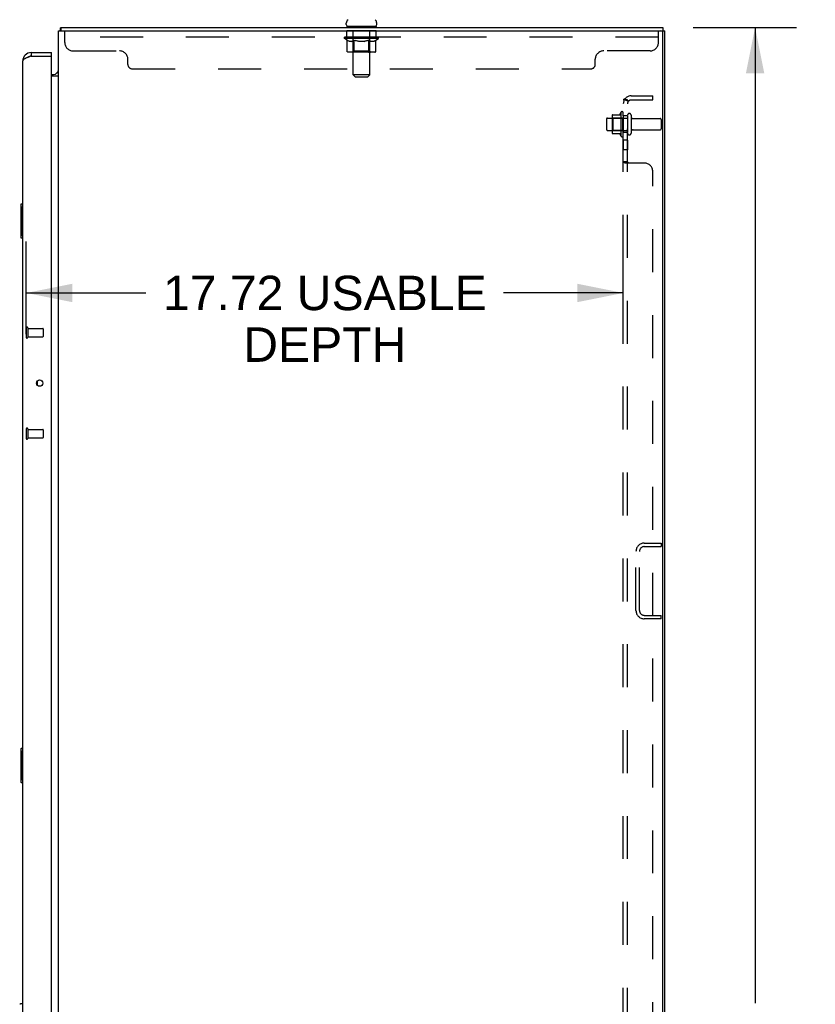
# Model space of a CAD drawing. Header units: inches. Extents: x 0 to 232, y 0 to 150.
# Tile 28 of 31: x 120 to 144, y 84 to 113. Entities that reach past the tile are written whole.
import ezdxf

# ---------------------------------------------------------------- set-up
doc = ezdxf.new("R2010")
doc.units = ezdxf.units.IN
doc.header["$LTSCALE"] = 12.750417
doc.header["$MEASUREMENT"] = 0
doc.linetypes.add('HIDDEN', pattern=[0.2, 0.1, -0.1])
doc.layers.get('0').update_dxf_attribs({"linetype": 'CONTINUOUS'})
for name, color, linetype in [('02___PRT_ALL_AXES', 7, 'CONTINUOUS'), ('DEFAULT_2', 8, 'HIDDEN'), ('DIMENSIONS', 7, 'CONTINUOUS')]:
    doc.layers.add(name, color=color, linetype=linetype)
doc.styles.get("Standard").update_dxf_attribs({"font": 'arial.ttf'})
doc.dimstyles.new('DIMSTYLE_1', dxfattribs={"dimtxt": 1.022761, "dimasz": 1.363681, "dimexe": 0.09, "dimexo": 0.07, "dimgap": 0.0375, "dimtad": 0, "dimtih": 1, "dimtoh": 1, "dimzin": 4, "dimdsep": 46, "dimtxsty": 'Standard', "dimblk": '_FILLED', "dimblk1": '_FILLED', "dimblk2": '_FILLED', "dimcen": 0.09, "dimazin": 1, "dimtfac": 1, "dimtdec": 3, "dimtofl": 0, "dimtmove": 0, "dimatfit": 3, "dimldrblk": '_FILLED', "dimfxl": 0, "dimtolj": 1, "dimtzin": 4, "dimarcsym": 0})

# ---------------------------------------------------------------- blocks, each defined once
blk = doc.blocks.new('_FILLED')
at = {"color": 0, "linetype": 'ByBlock'}
blk.add_solid([(0, 0), (-1, 0.2), (-1, -0.2)], dxfattribs=at)
blk = doc.blocks.new('*D12')
at = {"layer": 'DIMENSIONS', "color": 2, "linetype": 'Continuous'}
for p, q in [((140.255, 113.256), (143.325, 113.256)), ((142.098, 113.256), (142.098, 84.279)), ((142.098, 53.256), (142.098, 82.233)), ((140.255, 53.256), (143.325, 53.256))]:
    blk.add_line(p, q, dxfattribs=at)
at = {"layer": 'DIMENSIONS', "color": 2, "linetype": 'Continuous', "xscale": 1.3636809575, "yscale": 1.3636809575, "zscale": 1.3636809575}
for p, rotation in [((142.098, 113.256), 90), ((142.098, 53.256), 270)]:
    blk.add_blockref('_FILLED', p, dxfattribs=dict(at, rotation=rotation))
at = {"layer": 'DIMENSIONS', "color": 2, "linetype": 'Continuous', "insert": (142.098, 83.767), "char_height": 1.0228, "width": 3.57396, "attachment_point": 2, "line_spacing_factor": 0.9}
blk.add_mtext('60.00', dxfattribs=at)
blk = doc.blocks.new('*D23')
at = {"layer": 'DIMENSIONS', "color": 2, "linetype": 'Continuous'}
for p, q in [((120.461, 104.143), (120.461, 106.896)), ((138.186, 104.143), (138.186, 106.715)), ((120.461, 105.37), (124.014, 105.37)), ((138.186, 105.37), (134.633, 105.37))]:
    blk.add_line(p, q, dxfattribs=at)
at = {"layer": 'DIMENSIONS', "color": 2, "linetype": 'Continuous', "xscale": 1.3636809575, "yscale": 1.3636809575, "zscale": 1.3636809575, "rotation": 180}
blk.add_blockref('_FILLED', (120.461, 105.37), dxfattribs=at)
at = {"layer": 'DIMENSIONS', "color": 2, "linetype": 'Continuous', "xscale": 1.3636809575, "yscale": 1.3636809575, "zscale": 1.3636809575}
blk.add_blockref('_FILLED', (138.186, 105.37), dxfattribs=at)
at = {"layer": 'DIMENSIONS', "color": 2, "linetype": 'Continuous', "insert": (129.324, 105.882), "char_height": 1.02276, "width": 9.59646, "attachment_point": 2, "line_spacing_factor": 0.9}
blk.add_mtext('17.72 USABLE\\PDEPTH', dxfattribs=at)

msp = doc.modelspace()

# ---------------------------------------------------------------- linework, layer by layer
at = {"color": 3, "linetype": 'Continuous'}
for p, q in [((121.415, 53.36), (121.415, 113.152)), ((121.415, 113.152), (139.363, 113.152)), ((139.415, 53.36), (139.415, 113.152)), ((139.363, 53.422), (139.363, 113.089)), ((120.604, 112.402), (120.574, 112.391)), ((120.604, 112.506), (121.211, 112.506)), ((120.604, 112.402), (121.191, 112.402)), ((121.211, 54.13), (121.211, 112.382)), ((120.357, 54.252), (120.357, 112.259)), ((121.415, 111.808), (121.211, 111.808))]:
    msp.add_line(p, q, dxfattribs=at)
at = {"color": 7, "linetype": 'Continuous'}
for p, q in [((121.466, 113.159), (121.475, 113.152)), ((121.492, 113.256), (121.492, 113.152)), ((121.492, 113.256), (139.363, 113.256)), ((129.963, 113.346), (129.963, 113.384)), ((129.978, 113.286), (129.978, 113.256)), ((130.853, 113.286), (129.978, 113.286)), ((130.853, 113.286), (130.853, 113.256)), ((130.867, 113.346), (130.867, 113.384)), ((139.363, 113.256), (139.363, 113.152)), ((139.363, 113.152), (139.415, 113.152)), ((120.604, 112.506), (120.604, 112.402)), ((121.211, 112.402), (121.191, 112.402)), ((121.211, 112.402), (121.211, 112.506)), ((121.211, 111.86), (121.273, 111.86)), ((121.411, 111.892), (121.412, 111.89)), ((120.297, 107.991), (120.297, 107.021)), ((120.357, 108.006), (120.312, 108.006)), ((120.344, 107.906), (120.344, 107.106)), ((120.312, 107.006), (120.357, 107.006)), ((120.781, 102.748), (120.781, 102.638)), ((120.297, 91.824), (120.297, 90.854)), ((120.357, 91.839), (120.312, 91.839)), ((120.344, 91.739), (120.344, 90.939)), ((120.312, 90.839), (120.357, 90.839)), ((120.357, 84.26), (120.295, 84.26))]:
    msp.add_line(p, q, dxfattribs=at)
for points in [[(121.466, 113.159), (121.467, 113.161), (121.469, 113.164), (121.47, 113.167), (121.472, 113.171), (121.473, 113.175), (121.475, 113.18), (121.476, 113.185), (121.476, 113.19), (121.477, 113.195), (121.478, 113.2), (121.478, 113.205), (121.479, 113.21), (121.48, 113.22)], [(121.48, 113.22), (121.48, 113.225), (121.481, 113.23), (121.481, 113.234), (121.482, 113.238), (121.482, 113.241), (121.483, 113.245), (121.484, 113.247), (121.485, 113.25), (121.486, 113.252), (121.487, 113.254), (121.488, 113.255), (121.49, 113.255), (121.491, 113.256), (121.492, 113.256)], [(121.386, 111.916), (121.386, 111.916), (121.386, 111.915), (121.386, 111.915), (121.387, 111.914), (121.387, 111.913), (121.388, 111.912), (121.39, 111.911), (121.391, 111.909), (121.393, 111.908), (121.397, 111.905)], [(121.397, 111.905), (121.399, 111.903), (121.401, 111.901), (121.403, 111.9)], [(121.403, 111.9), (121.405, 111.898), (121.407, 111.896), (121.409, 111.894), (121.411, 111.892)], [(121.412, 111.89), (121.413, 111.888), (121.414, 111.887), (121.415, 111.885), (121.415, 111.884), (121.415, 111.882)], [(120.342, 107.942), (120.343, 107.936), (120.343, 107.931), (120.343, 107.925), (120.343, 107.918), (120.344, 107.912), (120.344, 107.906)], [(120.344, 107.106), (120.344, 107.1), (120.343, 107.093), (120.343, 107.087), (120.343, 107.081), (120.343, 107.075), (120.342, 107.07)], [(120.342, 91.775), (120.343, 91.77), (120.343, 91.764), (120.343, 91.758), (120.343, 91.752), (120.344, 91.746), (120.344, 91.739)], [(120.344, 90.939), (120.344, 90.933), (120.343, 90.927), (120.343, 90.921), (120.343, 90.915), (120.343, 90.909), (120.342, 90.903)]]:
    msp.add_lwpolyline(points, dxfattribs=at)
at = {"color": 3, "linetype": 'Continuous'}
for points in [[(120.516, 112.369), (120.502, 112.364), (120.489, 112.358), (120.476, 112.353), (120.464, 112.347), (120.452, 112.342), (120.44, 112.336), (120.429, 112.331), (120.419, 112.325), (120.409, 112.32), (120.401, 112.314), (120.393, 112.309), (120.385, 112.303), (120.379, 112.298), (120.373, 112.292), (120.368, 112.287), (120.364, 112.281), (120.361, 112.276), (120.359, 112.27), (120.357, 112.265), (120.357, 112.259)], [(120.574, 112.391), (120.559, 112.386), (120.545, 112.38), (120.53, 112.375), (120.516, 112.369)]]:
    msp.add_lwpolyline(points, dxfattribs=at)
msp.add_circle((120.857, 102.693), 0.0938, dxfattribs=at)
at = {"color": 7, "linetype": 'Continuous'}
for centre, radius, start, end in [((130.088, 113.384), 0.125, 126.7416, 180), ((130.742, 113.384), 0.125, 0, 53.2584), ((121.662, 113.009), 0.246, 142.6059, 144.6695), ((130.023, 113.346), 0.06, 180, 270), ((130.807, 113.346), 0.06, 270, 360), ((120.604, 112.259), 0.142, 90, 131.3832), ((120.521, 112.116), 0.26, 87.392, 90), ((121.273, 112.002), 0.142, 270, 360), ((120.312, 107.991), 0.015, 90, 180), ((120.342, 107.991), 0.015, 0, 90), ((120.312, 107.021), 0.015, 180, 270), ((120.342, 107.021), 0.015, 270, 360), ((120.312, 91.824), 0.015, 90, 180), ((120.342, 91.824), 0.015, 0, 90), ((120.312, 90.854), 0.015, 180, 270), ((120.342, 90.854), 0.015, 270, 360), ((120.295, 84.221), 0.0394, 90, 135)]:
    msp.add_arc(centre, radius, start, end, dxfattribs=at)
at = {"color": 3, "linetype": 'Continuous'}
for centre, radius, start, end in [((139.301, 113.089), 0.0625, 0, 90), ((120.604, 112.259), 0.246, 90, 180), ((121.191, 112.382), 0.02, 0, 90)]:
    msp.add_arc(centre, radius, start, end, dxfattribs=at)
at = {"layer": '02___PRT_ALL_AXES', "color": 8, "linetype": 'HIDDEN'}
for p, q in [((129.978, 112.965), (129.978, 113.152)), ((130.853, 113.152), (129.978, 113.152)), ((130.853, 112.965), (130.853, 113.152)), ((130.853, 112.965), (129.978, 112.965)), ((137.716, 110.564), (138.311, 110.564)), ((138.116, 110.737), (138.116, 110.025)), ((138.186, 110.631), (138.186, 110.715)), ((138.186, 110.631), (138.186, 110.131)), ((138.311, 110.631), (138.186, 110.631)), ((138.311, 110.631), (138.311, 110.131)), ((138.48, 110.547), (139.281, 110.547)), ((137.716, 110.198), (138.311, 110.198)), ((138.186, 110.047), (138.186, 110.131)), ((138.311, 110.131), (138.186, 110.131)), ((138.48, 110.215), (139.281, 110.215)), ((138.186, 109.903), (138.186, 109.622)), ((138.311, 109.903), (138.186, 109.903)), ((138.311, 109.903), (138.311, 109.622)), ((138.311, 109.622), (138.186, 109.622)), ((120.504, 104.317), (120.504, 104.069)), ((120.504, 104.317), (120.951, 104.317)), ((120.504, 104.069), (120.951, 104.069)), ((120.504, 101.317), (120.504, 101.069)), ((120.504, 101.317), (120.951, 101.317)), ((120.504, 101.069), (120.951, 101.069))]:
    msp.add_line(p, q, dxfattribs=at)
for centre, radius, start, end in [((138.716, 110.381), 0.698, 149.3369, 156.0321), ((138.148, 110.715), 0.0384, 0, 145.5503), ((138.716, 110.381), 0.698, 203.9679, 210.6631), ((138.148, 110.047), 0.0384, 214.4497, 360)]:
    msp.add_arc(centre, radius, start, end, dxfattribs=at)
at = {"layer": 'DEFAULT_2', "color": 8, "linetype": 'HIDDEN'}
for p, q in [((121.603, 112.807), (121.603, 113.152)), ((130.165, 113.286), (130.165, 113.256)), ((130.166, 111.846), (130.166, 113.256)), ((130.664, 111.846), (130.664, 113.256)), ((130.665, 113.286), (130.665, 113.256)), ((139.228, 112.807), (139.228, 113.152)), ((139.228, 112.965), (121.603, 112.965)), ((129.909, 112.929), (129.909, 112.961)), ((129.909, 112.96), (130.154, 112.96)), ((129.986, 112.874), (129.909, 112.929)), ((130.921, 112.929), (129.909, 112.929)), ((129.91, 112.96), (129.91, 112.964)), ((130.006, 112.963), (129.91, 112.964)), ((129.917, 112.961), (129.917, 112.966)), ((129.923, 112.958), (129.923, 112.961)), ((129.923, 112.958), (130.907, 112.958)), ((129.931, 112.958), (129.931, 112.961)), ((129.931, 112.958), (129.931, 112.961)), ((129.939, 112.961), (129.939, 112.966)), ((129.952, 112.958), (129.952, 112.961)), ((129.954, 112.958), (129.954, 112.961)), ((129.977, 112.961), (129.977, 112.966)), ((129.986, 112.549), (129.986, 112.874)), ((129.986, 112.874), (129.998, 112.866)), ((129.988, 112.958), (129.988, 112.961)), ((129.99, 112.958), (129.99, 112.961)), ((130.01, 112.859), (129.998, 112.866)), ((130.006, 112.96), (130.006, 112.963)), ((130.022, 112.853), (130.01, 112.859)), ((130.033, 112.848), (130.021, 112.853)), ((130.027, 112.961), (130.027, 112.966)), ((130.028, 112.958), (130.028, 112.96)), ((130.029, 112.958), (130.029, 112.96)), ((130.031, 112.958), (130.031, 112.96)), ((130.037, 112.958), (130.037, 112.961)), ((130.037, 112.958), (130.037, 112.96)), ((130.04, 112.958), (130.04, 112.961)), ((130.042, 112.958), (130.042, 112.961)), ((130.046, 112.958), (130.046, 112.96)), ((130.057, 112.958), (130.057, 112.96)), ((130.072, 112.958), (130.072, 112.963)), ((130.072, 112.958), (130.072, 112.96)), ((130.088, 112.958), (130.088, 112.96)), ((130.09, 112.961), (130.09, 112.966)), ((130.097, 112.958), (130.097, 112.961)), ((130.101, 112.958), (130.101, 112.961)), ((130.108, 112.958), (130.108, 112.96)), ((130.117, 112.958), (130.117, 112.964)), ((130.129, 112.958), (130.129, 112.96)), ((130.132, 112.958), (130.132, 112.96)), ((130.154, 112.958), (130.154, 112.96)), ((130.165, 112.853), (130.154, 112.847)), ((130.207, 112.96), (130.158, 112.96)), ((130.162, 112.961), (130.162, 112.966)), ((130.165, 112.552), (130.165, 112.926)), ((130.177, 112.859), (130.165, 112.853)), ((130.167, 112.958), (130.167, 112.961)), ((130.171, 112.958), (130.171, 112.961)), ((130.176, 112.958), (130.176, 112.965)), ((130.188, 112.866), (130.177, 112.859)), ((130.179, 112.958), (130.179, 112.96)), ((130.188, 112.958), (130.188, 112.96)), ((130.2, 112.874), (130.188, 112.866)), ((130.2, 112.549), (130.2, 112.874)), ((130.2, 112.874), (130.224, 112.866)), ((130.207, 112.958), (130.207, 112.96)), ((130.267, 112.96), (130.22, 112.96)), ((130.247, 112.859), (130.223, 112.866)), ((130.236, 112.958), (130.236, 112.96)), ((130.242, 112.961), (130.242, 112.966)), ((130.245, 112.958), (130.245, 112.961)), ((130.269, 112.853), (130.246, 112.859)), ((130.247, 112.958), (130.247, 112.965)), ((130.249, 112.958), (130.249, 112.961)), ((130.255, 112.958), (130.255, 112.961)), ((130.267, 112.958), (130.267, 112.96)), ((130.291, 112.848), (130.269, 112.853)), ((130.331, 112.96), (130.288, 112.96)), ((130.298, 112.958), (130.298, 112.96)), ((130.324, 112.96), (130.415, 112.966)), ((130.327, 112.961), (130.327, 112.966)), ((130.328, 112.966), (130.327, 112.966)), ((130.328, 112.961), (130.328, 112.966)), ((130.328, 112.958), (130.328, 112.961)), ((130.331, 112.958), (130.331, 112.961)), ((130.331, 112.958), (130.331, 112.96)), ((130.332, 112.958), (130.332, 112.961)), ((130.398, 112.96), (130.36, 112.96)), ((130.364, 112.958), (130.364, 112.96)), ((130.398, 112.958), (130.398, 112.96)), ((130.413, 112.961), (130.413, 112.961)), ((130.413, 112.958), (130.413, 112.961)), ((130.413, 112.958), (130.413, 112.961)), ((130.415, 112.961), (130.415, 112.966)), ((130.415, 112.966), (130.506, 112.96)), ((130.417, 112.958), (130.417, 112.961)), ((130.417, 112.958), (130.417, 112.961)), ((130.417, 112.961), (130.417, 112.961)), ((130.432, 112.958), (130.432, 112.96)), ((130.432, 112.96), (130.47, 112.96)), ((130.466, 112.958), (130.466, 112.96)), ((130.498, 112.958), (130.498, 112.961)), ((130.499, 112.958), (130.499, 112.961)), ((130.499, 112.958), (130.499, 112.96)), ((130.499, 112.96), (130.542, 112.96)), ((130.502, 112.961), (130.502, 112.966)), ((130.502, 112.966), (130.503, 112.966)), ((130.503, 112.961), (130.503, 112.966)), ((130.503, 112.958), (130.503, 112.961)), ((130.532, 112.958), (130.532, 112.96)), ((130.56, 112.853), (130.538, 112.847)), ((130.583, 112.859), (130.56, 112.853)), ((130.563, 112.958), (130.563, 112.96)), ((130.563, 112.96), (130.61, 112.96)), ((130.575, 112.958), (130.575, 112.961)), ((130.581, 112.958), (130.581, 112.961)), ((130.605, 112.866), (130.582, 112.859)), ((130.583, 112.958), (130.583, 112.965)), ((130.585, 112.958), (130.585, 112.961)), ((130.588, 112.961), (130.588, 112.966)), ((130.594, 112.958), (130.594, 112.96)), ((130.628, 112.873), (130.605, 112.866)), ((130.623, 112.958), (130.623, 112.96)), ((130.623, 112.96), (130.672, 112.96)), ((130.628, 112.549), (130.628, 112.873)), ((130.628, 112.873), (130.639, 112.866)), ((130.65, 112.859), (130.639, 112.866)), ((130.642, 112.958), (130.642, 112.96)), ((130.661, 112.853), (130.65, 112.859)), ((130.651, 112.958), (130.651, 112.96)), ((130.654, 112.958), (130.654, 112.965)), ((130.659, 112.958), (130.659, 112.961)), ((130.672, 112.848), (130.661, 112.853)), ((130.663, 112.958), (130.663, 112.961)), ((130.665, 112.552), (130.665, 112.926)), ((130.668, 112.961), (130.668, 112.966)), ((130.676, 112.958), (130.676, 112.96)), ((130.676, 112.96), (130.837, 112.96)), ((130.698, 112.958), (130.698, 112.96)), ((130.701, 112.958), (130.701, 112.96)), ((130.713, 112.958), (130.713, 112.964)), ((130.722, 112.958), (130.722, 112.96)), ((130.729, 112.958), (130.729, 112.961)), ((130.733, 112.958), (130.733, 112.961)), ((130.74, 112.961), (130.74, 112.966)), ((130.742, 112.958), (130.742, 112.96)), ((130.758, 112.958), (130.758, 112.963)), ((130.758, 112.958), (130.758, 112.96)), ((130.773, 112.958), (130.773, 112.96)), ((130.784, 112.958), (130.784, 112.96)), ((130.788, 112.958), (130.788, 112.961)), ((130.79, 112.958), (130.79, 112.961)), ((130.793, 112.958), (130.793, 112.961)), ((130.793, 112.958), (130.793, 112.96)), ((130.809, 112.853), (130.798, 112.848)), ((130.799, 112.958), (130.799, 112.96)), ((130.801, 112.958), (130.801, 112.96)), ((130.802, 112.958), (130.802, 112.96)), ((130.803, 112.961), (130.803, 112.966)), ((130.82, 112.859), (130.809, 112.853)), ((130.831, 112.866), (130.82, 112.859)), ((130.842, 112.873), (130.831, 112.865)), ((130.84, 112.958), (130.84, 112.961)), ((130.842, 112.958), (130.842, 112.961)), ((130.842, 112.873), (130.921, 112.929)), ((130.842, 112.549), (130.842, 112.873)), ((130.853, 112.961), (130.853, 112.966)), ((130.876, 112.958), (130.876, 112.961)), ((130.878, 112.958), (130.878, 112.961)), ((130.891, 112.961), (130.891, 112.966)), ((130.899, 112.958), (130.899, 112.961)), ((130.9, 112.958), (130.9, 112.961)), ((130.907, 112.958), (130.907, 112.961)), ((130.914, 112.961), (130.914, 112.966)), ((130.921, 112.929), (130.921, 112.966)), ((121.853, 112.557), (123.228, 112.557)), ((130.045, 112.843), (130.033, 112.848)), ((130.056, 112.839), (130.044, 112.843)), ((130.131, 112.839), (130.056, 112.839)), ((130.131, 112.839), (130.142, 112.843)), ((130.154, 112.848), (130.142, 112.843)), ((130.314, 112.843), (130.291, 112.848)), ((130.336, 112.839), (130.314, 112.843)), ((130.494, 112.839), (130.336, 112.839)), ((130.494, 112.839), (130.516, 112.843)), ((130.538, 112.848), (130.516, 112.843)), ((130.683, 112.843), (130.672, 112.848)), ((130.694, 112.839), (130.683, 112.843)), ((130.777, 112.839), (130.694, 112.839)), ((130.777, 112.839), (130.787, 112.843)), ((130.798, 112.848), (130.787, 112.843)), ((138.978, 112.557), (137.603, 112.557)), ((123.478, 112.157), (123.478, 112.307)), ((130.808, 112.52), (130.02, 112.52)), ((130.165, 112.552), (130.133, 112.52)), ((130.665, 112.552), (130.165, 112.552)), ((130.611, 112.52), (130.613, 112.52)), ((130.617, 112.522), (130.619, 112.523)), ((130.619, 112.523), (130.621, 112.525)), ((130.665, 112.552), (130.697, 112.52)), ((137.353, 112.157), (137.353, 112.307)), ((123.608, 112.027), (137.223, 112.027)), ((130.226, 111.786), (130.166, 111.846)), ((130.664, 111.846), (130.166, 111.846)), ((130.226, 111.786), (130.604, 111.786)), ((130.604, 111.786), (130.664, 111.846)), ((138.186, 55.412), (138.186, 111.1)), ((138.311, 111.1), (138.186, 111.1)), ((138.24, 111.138), (138.337, 111.059)), ((138.311, 55.412), (138.311, 111.1)), ((138.423, 111.225), (139.061, 111.225)), ((138.423, 111.1), (139.061, 111.1)), ((139.061, 111.1), (139.061, 111.225)), ((137.686, 110.534), (137.686, 110.228)), ((137.85, 110.637), (137.85, 110.125)), ((137.87, 110.564), (137.85, 110.584)), ((137.861, 110.658), (138.088, 110.658)), ((137.87, 110.564), (137.87, 110.197)), ((138.166, 110.564), (137.87, 110.564)), ((138.166, 110.564), (138.186, 110.584)), ((138.166, 110.564), (138.166, 110.197)), ((138.417, 110.645), (138.417, 110.116)), ((139.311, 110.517), (139.311, 110.245)), ((137.87, 110.197), (137.85, 110.177)), ((137.861, 110.103), (138.088, 110.103)), ((138.166, 110.197), (137.87, 110.197)), ((138.166, 110.197), (138.186, 110.177)), ((138.311, 109.26), (138.186, 109.26)), ((138.219, 109.236), (138.212, 109.239)), ((138.811, 109.225), (138.24, 109.225)), ((138.337, 109.23), (138.337, 109.231)), ((139.061, 57.537), (139.061, 108.975)), ((120.461, 104.335), (120.461, 104.051)), ((120.504, 104.335), (120.504, 104.051)), ((120.961, 104.307), (120.961, 104.079)), ((120.461, 101.335), (120.461, 101.051)), ((120.504, 101.335), (120.504, 101.051)), ((120.961, 101.307), (120.961, 101.079)), ((138.808, 97.943), (139.311, 97.943)), ((139.311, 97.943), (139.311, 97.839)), ((138.561, 95.94), (138.561, 97.697)), ((138.665, 95.94), (138.665, 97.697)), ((138.808, 97.839), (139.311, 97.839)), ((138.808, 95.797), (139.311, 95.797)), ((139.311, 95.693), (138.808, 95.693)), ((139.311, 95.693), (139.311, 95.797))]:
    msp.add_line(p, q, dxfattribs=at)
for points in [[(130.02, 112.52), (130.016, 112.52), (130.012, 112.521), (130.008, 112.522), (130.004, 112.523), (130.001, 112.525), (129.997, 112.528), (129.994, 112.53), (129.991, 112.534), (129.989, 112.537), (129.988, 112.541), (129.987, 112.545), (129.986, 112.549)], [(130.217, 112.52), (130.215, 112.52), (130.213, 112.521), (130.211, 112.522), (130.209, 112.523), (130.207, 112.525), (130.206, 112.528), (130.204, 112.53), (130.203, 112.534), (130.202, 112.537), (130.201, 112.541), (130.2, 112.545), (130.2, 112.549)], [(130.613, 112.52), (130.615, 112.521), (130.617, 112.522)], [(130.621, 112.525), (130.622, 112.528), (130.624, 112.53), (130.625, 112.534), (130.626, 112.537)], [(130.622, 112.528), (130.624, 112.53), (130.625, 112.534)], [(130.626, 112.537), (130.627, 112.541), (130.628, 112.545), (130.628, 112.549)], [(130.627, 112.541), (130.628, 112.545), (130.628, 112.549)], [(130.808, 112.52), (130.812, 112.52), (130.816, 112.521), (130.82, 112.522), (130.824, 112.523), (130.827, 112.525), (130.831, 112.528), (130.834, 112.53), (130.837, 112.534), (130.839, 112.537), (130.84, 112.541), (130.841, 112.545), (130.842, 112.549)], [(138.209, 111.12), (138.205, 111.118), (138.202, 111.117), (138.199, 111.115), (138.196, 111.114), (138.194, 111.112), (138.191, 111.11), (138.189, 111.108), (138.188, 111.106), (138.187, 111.105), (138.186, 111.103), (138.186, 111.101), (138.186, 111.1)], [(138.24, 111.138), (138.238, 111.136), (138.236, 111.134), (138.233, 111.132), (138.23, 111.13), (138.226, 111.128), (138.223, 111.126), (138.219, 111.125), (138.216, 111.123), (138.209, 111.12)], [(138.254, 111.1), (138.254, 111.1), (138.253, 111.1), (138.253, 111.1), (138.252, 111.1), (138.252, 111.1), (138.251, 111.1), (138.251, 111.1)], [(138.251, 111.1), (138.251, 111.1), (138.251, 111.1), (138.251, 111.1), (138.252, 111.1), (138.252, 111.1), (138.252, 111.1), (138.253, 111.1), (138.253, 111.1), (138.254, 111.1), (138.254, 111.099), (138.255, 111.099), (138.256, 111.099), (138.256, 111.099), (138.257, 111.099), (138.258, 111.099), (138.258, 111.099), (138.259, 111.099), (138.26, 111.098), (138.26, 111.098), (138.261, 111.098), (138.262, 111.098), (138.263, 111.098), (138.263, 111.098), (138.264, 111.097), (138.265, 111.097), (138.266, 111.097), (138.266, 111.097), (138.267, 111.097), (138.268, 111.096), (138.269, 111.096), (138.27, 111.096), (138.27, 111.096), (138.271, 111.096), (138.272, 111.095), (138.273, 111.095), (138.274, 111.095), (138.275, 111.095), (138.275, 111.094), (138.276, 111.094), (138.277, 111.094), (138.278, 111.093), (138.279, 111.093), (138.28, 111.093), (138.281, 111.092), (138.282, 111.092), (138.283, 111.092), (138.284, 111.091), (138.285, 111.091), (138.286, 111.091), (138.287, 111.09), (138.288, 111.09), (138.289, 111.09), (138.29, 111.089), (138.291, 111.089), (138.292, 111.088), (138.293, 111.088), (138.294, 111.088), (138.295, 111.087), (138.296, 111.087), (138.297, 111.086), (138.298, 111.086), (138.298, 111.085), (138.299, 111.085), (138.3, 111.085), (138.301, 111.084), (138.302, 111.084), (138.303, 111.084), (138.303, 111.083), (138.304, 111.083), (138.305, 111.082), (138.306, 111.082), (138.306, 111.082), (138.307, 111.081), (138.308, 111.081), (138.309, 111.08), (138.309, 111.08), (138.31, 111.08), (138.311, 111.079), (138.311, 111.079), (138.312, 111.079), (138.312, 111.078), (138.313, 111.078), (138.314, 111.078), (138.314, 111.077), (138.314, 111.077), (138.315, 111.077), (138.315, 111.077), (138.315, 111.077)], [(138.325, 111.076), (138.324, 111.078), (138.322, 111.08), (138.32, 111.083), (138.318, 111.085), (138.316, 111.087), (138.314, 111.09), (138.313, 111.092), (138.312, 111.094), (138.312, 111.096), (138.311, 111.098), (138.311, 111.1)], [(138.315, 111.077), (138.315, 111.077), (138.315, 111.077), (138.315, 111.077), (138.315, 111.077), (138.314, 111.077), (138.314, 111.077), (138.314, 111.078), (138.313, 111.078), (138.313, 111.078), (138.312, 111.079), (138.312, 111.079), (138.311, 111.079)], [(138.337, 111.059), (138.337, 111.06), (138.337, 111.06), (138.337, 111.061), (138.337, 111.062), (138.336, 111.063), (138.336, 111.064), (138.335, 111.066), (138.334, 111.067), (138.332, 111.069), (138.331, 111.07), (138.329, 111.072), (138.325, 111.076)], [(138.186, 109.257), (138.186, 109.259), (138.186, 109.26)], [(138.199, 109.245), (138.196, 109.246), (138.194, 109.248), (138.191, 109.25), (138.189, 109.252), (138.188, 109.254), (138.187, 109.256), (138.186, 109.257), (138.186, 109.259), (138.186, 109.26)], [(138.189, 109.252), (138.188, 109.254), (138.187, 109.256)], [(138.205, 109.242), (138.202, 109.243), (138.199, 109.245), (138.196, 109.246), (138.194, 109.248)], [(138.212, 109.239), (138.209, 109.24), (138.205, 109.242)], [(138.226, 109.233), (138.223, 109.234), (138.219, 109.236)], [(138.24, 109.225), (138.238, 109.226), (138.236, 109.228), (138.233, 109.229), (138.23, 109.231), (138.226, 109.233)], [(138.24, 109.225), (138.238, 109.226), (138.236, 109.228), (138.233, 109.229)], [(138.322, 109.247), (138.32, 109.248), (138.318, 109.25), (138.316, 109.251), (138.314, 109.253), (138.313, 109.254), (138.312, 109.256), (138.312, 109.257), (138.311, 109.259), (138.311, 109.26)], [(138.318, 109.25), (138.316, 109.251), (138.314, 109.253), (138.313, 109.254), (138.312, 109.256), (138.312, 109.257), (138.311, 109.259), (138.311, 109.26)], [(138.336, 109.235), (138.335, 109.236), (138.334, 109.238), (138.332, 109.239), (138.331, 109.24), (138.329, 109.242), (138.327, 109.243), (138.325, 109.244), (138.322, 109.247)], [(138.337, 109.225), (138.337, 109.227), (138.337, 109.228), (138.337, 109.23), (138.337, 109.231), (138.336, 109.233), (138.336, 109.235), (138.335, 109.236), (138.334, 109.238), (138.332, 109.239), (138.331, 109.24), (138.329, 109.242), (138.327, 109.243)], [(138.337, 109.225), (138.337, 109.227), (138.337, 109.228)]]:
    msp.add_lwpolyline(points, dxfattribs=at)
for centre, radius, start, end in [((130.136, 113.256), 0.03, 0, 90), ((130.694, 113.256), 0.03, 90, 180), ((130.133, 112.926), 0.0318, 0, 90), ((130.697, 112.926), 0.0318, 90, 180), ((121.853, 112.807), 0.25, 180, 270), ((123.228, 112.307), 0.25, 0, 90), ((137.603, 112.307), 0.25, 90, 180), ((138.978, 112.807), 0.25, 270, 360), ((123.608, 112.157), 0.13, 180, 270), ((137.223, 112.157), 0.13, 270, 360), ((138.423, 110.988), 0.237, 90, 180), ((138.423, 110.988), 0.112, 90, 180), ((137.716, 110.534), 0.03, 90, 180), ((137.991, 110.637), 0.141, 174.7919, 180), ((137.861, 110.648), 0.01, 90, 174.8062), ((138.069, 110.668), 0.01, 270, 336.0321), ((138.364, 110.645), 0.053, 0, 180), ((138.48, 110.609), 0.0625, 180, 270), ((139.281, 110.517), 0.03, 0, 90), ((137.716, 110.228), 0.03, 180, 270), ((139.281, 110.245), 0.03, 270, 360), ((137.991, 110.125), 0.141, 180, 185.2081), ((137.861, 110.113), 0.01, 185.1938, 270), ((138.069, 110.093), 0.01, 23.9679, 90), ((138.364, 110.116), 0.053, 180, 360), ((138.48, 110.152), 0.0625, 90, 180), ((138.811, 108.975), 0.25, 0, 90), ((120.483, 104.335), 0.0215, 0, 180), ((120.951, 104.307), 0.01, 0, 90), ((120.951, 104.079), 0.01, 270, 360), ((120.483, 104.051), 0.0215, 180, 360), ((120.483, 101.335), 0.0215, 0, 180), ((120.951, 101.307), 0.01, 0, 90), ((120.483, 101.051), 0.0215, 180, 360), ((120.951, 101.079), 0.01, 270, 360), ((138.808, 97.697), 0.246, 90, 180), ((138.808, 97.697), 0.142, 90, 180), ((138.808, 95.94), 0.246, 180, 270), ((138.808, 95.94), 0.142, 180, 270)]:
    msp.add_arc(centre, radius, start, end, dxfattribs=at)
for centre, major_axis, ratio, start_param, end_param in [((130.415, 112.966), (0.506, 0.005), 0.05963, 9.249616, 9.431313), ((130.415, 112.966), (0.506, 0), 0.060556, -3.083241, -2.96706), ((129.874, 112.956), (0.158, 0.002), 0.05963, 0.25549, 1.295341), ((130.415, 112.966), (0.506, 0.011), 0.05688, 2.791345, 2.965878), ((129.928, 112.956), (0.158, -0.002), 0.05963, 0.605815, 1.645666), ((130.415, 112.966), (0.506, -0.005), 0.05963, -2.96643, -2.791898), ((129.874, 112.951), (0.158, 0.003), 0.05688, 1.20151, 1.294789), ((129.928, 112.951), (0.158, 0), 0.060556, 1.551758, 1.645036), ((129.893, 112.951), (0.158, 0.002), 0.05963, 1.170259, 1.376596), ((129.929, 112.953), (0.131, 0.001), 0.05963, 1.065228, 1.614276), ((129.96, 112.953), (0.131, 0), 0.060556, 1.240391, 1.789438), ((129.913, 112.953), (0.131, 0.003), 0.05688, 0.890143, 1.43919), ((129.871, 112.956), (0.158, 0.003), 0.05688, 0.080405, 1.120256), ((130.415, 112.966), (0.506, 0.015), 0.052395, 2.616403, 2.790936), ((129.978, 112.956), (0.158, -0.003), 0.05688, 0.7809, 1.820751), ((130.415, 112.966), (0.506, -0.011), 0.05688, -2.791345, -2.616812), ((129.871, 112.951), (0.158, 0.005), 0.052395, 1.026568, 1.119847), ((129.978, 112.951), (0.158, -0.002), 0.05963, 1.72692, 1.820198), ((129.913, 112.953), (0.131, 0.004), 0.052395, 0.715201, 1.264248), ((130.004, 112.953), (0.131, -0.001), 0.05963, 1.415553, 1.9646), ((130.415, 112.966), (0.506, 0.02), 0.046319, 2.441654, 2.616187), ((130.042, 112.956), (0.158, -0.005), 0.052395, 0.955842, 1.995693), ((129.884, 112.956), (0.158, 0.005), 0.052395, -0.094537, 0.945314), ((130.415, 112.966), (0.506, -0.015), 0.052395, -2.616403, -2.44187), ((129.884, 112.951), (0.158, 0.006), 0.046319, 0.851819, 0.945098), ((130.042, 112.951), (0.158, -0.003), 0.05688, 1.902006, 1.995284), ((129.928, 112.953), (0.131, 0.005), 0.046319, 0.540452, 1.089499), ((130.061, 112.953), (0.131, -0.003), 0.05688, 1.590638, 2.139686), ((129.893, 112.956), (0.158, 0), 0.060556, 0.430652, 0.777569), ((130.415, 112.966), (0.506, 0.024), 0.038841, 2.267123, 2.441656), ((130.116, 112.956), (0.158, -0.006), 0.046319, 1.130591, 2.170442), ((129.914, 112.956), (0.158, 0.006), 0.046319, -0.269286, 0.770565), ((130.415, 112.966), (0.506, -0.02), 0.046319, -2.441654, -2.267121), ((129.914, 112.951), (0.158, 0.007), 0.038841, 0.677289, 0.770567), ((130.116, 112.951), (0.158, -0.005), 0.052395, 2.076947, 2.170226), ((129.957, 112.953), (0.131, 0.006), 0.038841, 0.365921, 0.914969), ((130.129, 112.953), (0.131, -0.004), 0.052395, 1.76558, 2.314627), ((130.415, 112.966), (0.506, 0.027), 0.030195, 2.09281, 2.267343), ((130.2, 112.956), (0.158, -0.007), 0.038841, 1.305122, 2.344973), ((129.959, 112.956), (0.158, 0.007), 0.038841, -0.443817, 0.596034), ((130.415, 112.966), (0.506, -0.024), 0.038841, -2.267123, -2.092591), ((129.959, 112.951), (0.158, 0.008), 0.030195, 0.502975, 0.596254), ((130.2, 112.951), (0.158, -0.006), 0.046319, 2.251696, 2.344975), ((130.001, 112.953), (0.131, 0.007), 0.030195, 0.191608, 0.740655), ((130.205, 112.953), (0.131, -0.005), 0.046319, 1.940329, 2.489376), ((130.018, 112.956), (0.158, 0.008), 0.030195, -0.61813, 0.421721), ((130.415, 112.966), (0.506, 0.029), 0.020645, 1.918687, 2.09322), ((130.29, 112.956), (0.158, -0.008), 0.030195, 1.479435, 2.519286), ((130.415, 112.966), (0.506, -0.027), 0.030195, -2.09281, -1.918277), ((130.018, 112.951), (0.158, 0.009), 0.020645, 0.328852, 0.422131), ((130.29, 112.951), (0.158, -0.007), 0.038841, 2.426227, 2.519505), ((130.057, 112.953), (0.131, 0.007), 0.020645, 0.017485, 0.566532), ((130.288, 112.953), (0.131, -0.006), 0.038841, 2.11486, 2.663907), ((130.088, 112.956), (0.158, 0.009), 0.020645, -0.792253, 0.247598), ((130.415, 112.966), (0.506, 0.03), 0.010478, 1.744704, 1.919237), ((130.385, 112.956), (0.158, -0.009), 0.020645, 1.653558, 2.693409), ((130.415, 112.966), (0.506, -0.029), 0.020645, -1.918687, -1.744154), ((130.088, 112.951), (0.158, 0.009), 0.010478, 0.154869, 0.248148), ((130.385, 112.951), (0.158, -0.008), 0.030195, 2.60054, 2.693819), ((130.124, 112.953), (0.131, 0.008), 0.010478, 6.126688, 6.675735), ((130.374, 112.953), (0.131, -0.007), 0.030195, 2.289173, 2.83822), ((130.169, 112.956), (0.158, 0.009), 0.010478, -0.966236, -0.000846), ((130.48, 112.956), (0.158, -0.009), 0.010478, 1.827541, 2.867392), ((130.415, 112.966), (0.506, -0.03), 0.010478, -1.744704, -1.570171), ((130.48, 112.951), (0.158, -0.009), 0.020645, 2.774664, 2.867942), ((130.462, 112.953), (0.131, -0.007), 0.020645, 2.463296, 3.012344), ((130.35, 112.956), (0.158, 0.009), 0.010478, 0.274201, 1.314052), ((130.282, 112.953), (0.131, 0.008), 0.010478, -0.000483, 0.504314), ((130.257, 112.951), (0.158, 0.009), 0.010478, 0.099668, 0.192946), ((130.415, 112.966), (0.506, 0.03), 0.010478, -1.571421, -1.396888), ((130.573, 112.951), (0.158, -0.009), 0.010478, 2.948646, 3.041925), ((130.548, 112.953), (0.131, -0.008), 0.010478, 2.637279, 3.142076), ((130.445, 112.956), (0.158, 0.009), 0.020645, 0.448184, 1.488034), ((130.368, 112.953), (0.131, 0.007), 0.020645, 0.129249, 0.678296), ((130.35, 112.951), (0.158, 0.009), 0.020645, 0.273651, 0.366929), ((130.661, 112.956), (0.158, -0.009), 0.010478, -3.140747, -2.175357), ((130.415, 112.966), (0.506, 0.029), 0.020645, -1.397439, -1.222906), ((130.415, 112.966), (0.506, -0.03), 0.010478, 1.222355, 1.396888), ((130.54, 112.956), (0.158, 0.008), 0.030195, 0.622307, 1.662158), ((130.456, 112.953), (0.131, 0.007), 0.030195, 0.303372, 0.852419), ((130.706, 112.953), (0.131, -0.008), 0.010478, 2.749043, 3.29809), ((130.742, 112.956), (0.158, -0.009), 0.020645, 2.893995, 3.933846), ((130.445, 112.951), (0.158, 0.008), 0.030195, 0.447774, 0.541052), ((130.742, 112.951), (0.158, -0.009), 0.010478, 2.893445, 2.986723), ((130.415, 112.966), (0.506, 0.027), 0.030195, -1.223315, -1.048783), ((130.415, 112.966), (0.506, -0.029), 0.020645, 1.048373, 1.222906), ((130.63, 112.956), (0.158, 0.007), 0.038841, 0.79662, 1.836471), ((130.542, 112.953), (0.131, 0.006), 0.038841, 0.477686, 1.026733), ((130.773, 112.953), (0.131, -0.007), 0.020645, 2.57506, 3.124108), ((130.813, 112.956), (0.158, -0.008), 0.030195, 2.719872, 3.759723), ((130.714, 112.956), (0.158, 0.006), 0.046319, 0.971151, 2.011002), ((130.54, 112.951), (0.158, 0.007), 0.038841, 0.622087, 0.715366), ((130.813, 112.951), (0.158, -0.009), 0.020645, 2.719462, 2.812741), ((130.415, 112.966), (0.506, 0.024), 0.038841, -1.049002, -0.874469), ((130.415, 112.966), (0.506, -0.027), 0.030195, 0.87425, 1.048783), ((130.625, 112.953), (0.131, 0.005), 0.046319, 0.652216, 1.201263), ((130.788, 112.956), (0.158, 0.005), 0.052395, 1.1459, 2.185751), ((130.829, 112.953), (0.131, -0.007), 0.030195, 2.400937, 2.949985), ((130.871, 112.956), (0.158, -0.007), 0.038841, 2.545558, 3.585409), ((130.701, 112.953), (0.131, 0.004), 0.052395, 0.826965, 1.376012), ((130.63, 112.951), (0.158, 0.006), 0.046319, 0.796618, 0.889896), ((130.871, 112.951), (0.158, -0.008), 0.030195, 2.545339, 2.638617), ((130.852, 112.956), (0.158, 0.003), 0.05688, 1.320842, 2.360692), ((130.415, 112.966), (0.506, 0.02), 0.046319, -0.874471, -0.699939), ((130.415, 112.966), (0.506, -0.024), 0.038841, 0.699936, 0.874469), ((130.916, 112.956), (0.158, -0.006), 0.046319, 2.371028, 3.410879), ((130.873, 112.953), (0.131, -0.006), 0.038841, 2.226624, 2.775671), ((130.902, 112.956), (0.158, 0.002), 0.05963, 1.495927, 2.535778), ((130.769, 112.953), (0.131, 0.003), 0.05688, 1.001907, 1.550954), ((130.946, 112.956), (0.158, -0.005), 0.052395, 2.196279, 3.23613), ((130.714, 112.951), (0.158, 0.005), 0.052395, 0.971367, 1.064645), ((130.902, 112.953), (0.131, -0.005), 0.046319, 2.052093, 2.601141), ((130.937, 112.956), (0.158, 0), 0.060556, 1.671089, 2.71094), ((130.916, 112.951), (0.158, -0.007), 0.038841, 2.371026, 2.464304), ((130.96, 112.956), (0.158, -0.003), 0.05688, 2.021337, 3.061188), ((130.415, 112.966), (0.506, 0.015), 0.052395, -0.699723, -0.52519), ((130.415, 112.966), (0.506, -0.02), 0.046319, 0.525406, 0.699939), ((130.957, 112.956), (0.158, -0.002), 0.05963, 1.846251, 2.886102), ((130.826, 112.953), (0.131, 0.001), 0.05963, 1.176993, 1.72604), ((130.917, 112.953), (0.131, -0.004), 0.052395, 1.877344, 2.426392), ((130.87, 112.953), (0.131, 0), 0.060556, 1.352155, 1.901202), ((130.917, 112.953), (0.131, -0.003), 0.05688, 1.702402, 2.25145), ((130.901, 112.953), (0.131, -0.001), 0.05963, 1.527317, 2.076364), ((130.788, 112.951), (0.158, 0.003), 0.05688, 1.146309, 1.239587), ((130.946, 112.951), (0.158, -0.006), 0.046319, 2.196495, 2.289773), ((130.415, 112.966), (0.506, 0.011), 0.05688, -0.524781, -0.350248), ((130.415, 112.966), (0.506, -0.015), 0.052395, 0.350657, 0.52519), ((130.852, 112.951), (0.158, 0.002), 0.05963, 1.321394, 1.414673), ((130.96, 112.951), (0.158, -0.005), 0.052395, 2.021746, 2.115024), ((130.415, 112.966), (0.506, 0.005), 0.05963, -0.349695, -0.175162), ((130.415, 112.966), (0.506, -0.011), 0.05688, 0.175715, 0.350248), ((130.902, 112.951), (0.158, 0), 0.060556, 1.496556, 1.589835), ((130.957, 112.951), (0.158, -0.003), 0.05688, 1.846804, 1.940083), ((130.937, 112.951), (0.158, -0.002), 0.05963, 1.671719, 1.764997), ((130.415, 112.966), (0.506, 0), 0.060556, -0.174533, 0), ((130.415, 112.966), (0.506, -0.005), 0.05963, 0.000629, 0.175162)]:
    msp.add_ellipse(centre, major_axis=major_axis, ratio=ratio, start_param=start_param, end_param=end_param, dxfattribs=at)

# ---------------------------------------------------------------- dimensions: what is measured, and where the dimension line sits
at = {"layer": 'DIMENSIONS', "color": 2, "linetype": 'Continuous'}
dim = msp.add_linear_dim(base=(142.098, 53.256), p1=(140.185, 113.256), p2=(140.185, 53.256), angle=270, dimstyle='DIMSTYLE_1', dxfattribs=at)
dim.commit()
dim.dimension.update_dxf_attribs({"geometry": '*D12', "text_midpoint": (142.09, 83.25), "dimtype": 160})
dim = msp.add_linear_dim(base=(120.461024, 105.370456), p1=(138.186016, 106.785484), p2=(120.461024, 106.966393), angle=180, text='<> USABLE\\PDEPTH', dimstyle='DIMSTYLE_1', dxfattribs=at)
dim.commit()
dim.dimension.update_dxf_attribs({"geometry": '*D23', "text_midpoint": (129.32352, 104.603385), "dimtype": 160})

doc.saveas('drawing.dxf')
